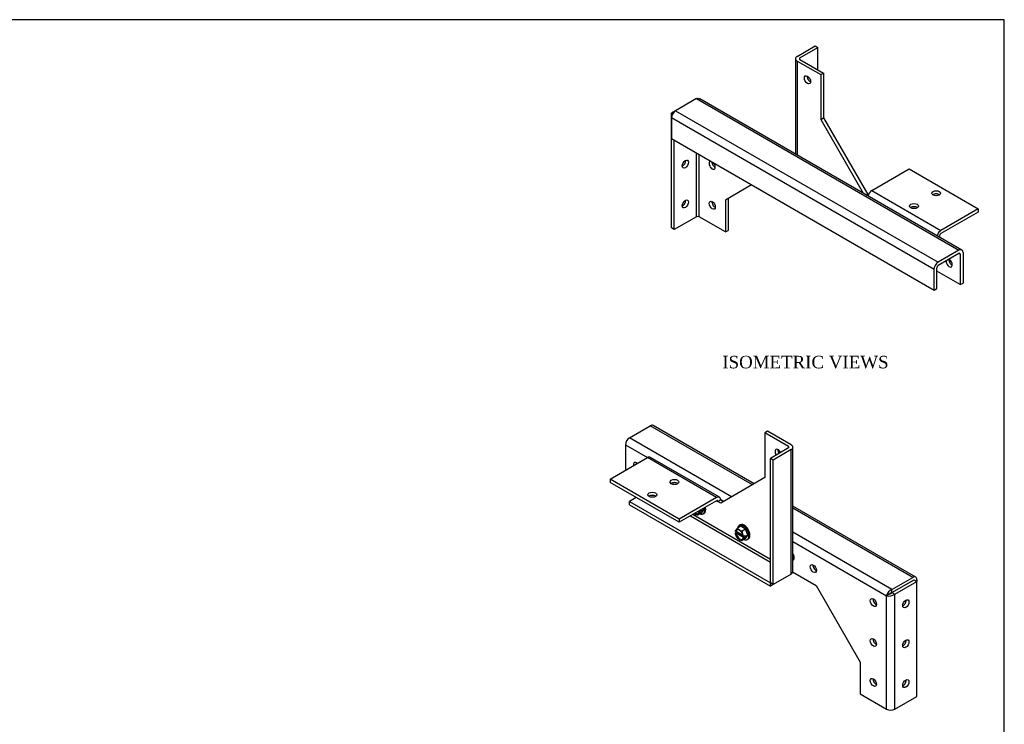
# Model space of a CAD drawing. Header units: inches. Extents: x 0.2 to 65.9, y -0.4 to 43.8.
# Tile 3 of 3: x 34.4 to 65.9, y 21.3 to 43.8. Entities that reach past the tile are written whole.
import ezdxf
from ezdxf.enums import TextEntityAlignment as Align

# ---------------------------------------------------------------- set-up
doc = ezdxf.new("R2010")
doc.units = ezdxf.units.IN
doc.header["$MEASUREMENT"] = 0
for name, color, linetype in [('COM55554-1', 7, 'Continuous'), ('COM55555-1', 7, 'Continuous'), ('Default', 7, 'Continuous'), ('SCC17994', 7, 'Continuous')]:
    doc.layers.add(name, color=color, linetype=linetype)
doc.styles.add('SEACAD_Times_New_Roman', font='times.ttf')

# ---------------------------------------------------------------- blocks, each defined once
blk = doc.blocks.new('SE5')
at = {"layer": 'COM55554-1', "color": 7, "linetype": 'Continuous'}
for p, q in [((59.264, 42.667), (59.841, 43)), ((59.353, 42.616), (59.929, 42.949)), ((59.841, 43), (59.929, 42.949)), ((59.929, 42.235), (59.929, 42.949)), ((59.21, 42.592), (59.21, 39.548)), ((59.353, 42.567), (59.353, 42.616)), ((59.353, 42.567), (60.106, 42.133)), ((59.264, 42.516), (60.017, 42.082)), ((59.264, 42.516), (59.264, 39.517)), ((60.017, 42.082), (60.106, 42.133)), ((60.017, 42.082), (60.017, 40.653)), ((60.106, 42.133), (60.106, 40.704)), ((60.017, 40.653), (60.106, 40.704)), ((60.017, 40.653), (61.378, 38.297)), ((60.106, 40.704), (61.52, 38.254)), ((61.651, 38.379), (62.846, 39.069)), ((62.846, 39.069), (65.056, 37.793)), ((61.486, 38.235), (61.52, 38.254)), ((61.52, 38.254), (61.54, 38.243)), ((61.651, 38.379), (63.861, 37.103)), ((65.056, 37.793), (63.861, 37.103)), ((65.056, 37.691), (63.861, 37.001)), ((65.056, 37.793), (65.056, 37.691)), ((63.818, 36.928), (63.818, 36.888)), ((64.134, 36.089), (64.185, 36.118))]:
    blk.add_line(p, q, dxfattribs=at)
for centre, major_axis, start_param, end_param in [((59.395, 42.592), (0.185, 0), 2.356194, 3.926991), ((59.395, 42.592), (0.06, 0), 2.356194, 3.926991), ((59.682, 41.969), (0.07, -0.122), 3.821986, 5.602792), ((61.651, 38.228), (-0.092, -0.16), 3.926991, 5.139468), ((63.707, 38.188), (0.141, 0), 0.680393, 2.4612), ((63, 37.78), (0.141, 0), 0.680393, 2.4612), ((63.861, 36.952), (0.093, 0.16), 0.785398, 1.997875), ((63.861, 36.952), (0.03, 0.052), 0.785398, 2.356194)]:
    blk.add_ellipse(centre, major_axis=major_axis, ratio=0.57735, start_param=start_param, end_param=end_param, dxfattribs=at)
for centre, major_axis in [((59.593, 41.918), (0.07, -0.122)), ((63.707, 38.29), (0.14, 0)), ((63, 37.882), (0.141, 0))]:
    blk.add_ellipse(centre, major_axis=major_axis, ratio=0.57735, dxfattribs=at)
at = {"layer": 'COM55555-1', "color": 7, "linetype": 'Continuous'}
for p, q in [((56.04, 41.316), (55.374, 40.931)), ((56.04, 41.316), (64.437, 36.468)), ((64.529, 36.477), (56.154, 41.313)), ((55.374, 40.931), (55.243, 40.856)), ((55.281, 40.834), (55.243, 40.856)), ((55.243, 37.182), (55.243, 40.856)), ((63.64, 35.857), (55.243, 40.705)), ((55.243, 40.705), (55.243, 40.039)), ((55.374, 40.931), (63.77, 36.083)), ((55.243, 40.039), (63.64, 35.191)), ((55.331, 37.131), (55.331, 39.988)), ((56.04, 37.54), (56.04, 39.579)), ((56.125, 37.54), (56.125, 39.53)), ((57.806, 38.559), (56.966, 38.075)), ((57.055, 38.126), (57.055, 37.105)), ((56.966, 38.075), (56.966, 37.054)), ((56.04, 37.54), (55.331, 37.131)), ((56.966, 37.054), (56.125, 37.54)), ((55.331, 37.131), (55.243, 37.182)), ((56.966, 37.054), (57.055, 37.105)), ((64.437, 36.468), (63.77, 36.083)), ((64.437, 36.366), (63.77, 35.981)), ((64.479, 36.342), (64.437, 36.366)), ((64.479, 36.342), (64.479, 35.37)), ((64.568, 36.393), (64.568, 35.421)), ((63.728, 35.242), (63.728, 35.908)), ((63.64, 35.191), (63.64, 35.857)), ((64.479, 35.37), (63.728, 35.804)), ((64.479, 35.37), (64.568, 35.421)), ((63.64, 35.191), (63.728, 35.242))]:
    blk.add_line(p, q, dxfattribs=at)
for centre, major_axis, start_param, end_param in [((55.374, 40.78), (-0.093, -0.16), 3.926991, 5.497787), ((55.597, 39.274), (-0.07, -0.122), 0.680393, 2.4612), ((56.546, 39.185), (0.07, -0.122), 2.830348, 6.283185), ((56.634, 39.236), (0.07, -0.122), 3.926991, 5.602792), ((56.546, 39.185), (0.07, -0.122), 0, 1.882041), ((55.597, 37.999), (-0.07, -0.122), 0.680393, 2.4612), ((56.634, 37.96), (0.07, -0.122), 3.821986, 5.602792), ((56.082, 37.515), (-0.06, 0), 3.926991, 5.497787), ((64.437, 36.317), (-0.093, -0.16), 2.356194, 3.926991), ((64.437, 36.317), (-0.03, -0.052), 2.356194, 3.926991), ((63.77, 35.932), (0.093, 0.16), 0.785398, 2.356194), ((63.77, 35.932), (0.03, 0.052), 0.785398, 2.356194), ((64.126, 36.06), (0.07, -0.122), 3.817592, 6.283185), ((64.214, 36.111), (0.07, -0.122), 3.821986, 5.602792), ((64.126, 36.06), (0.07, -0.122), 0, 2.465594)]:
    blk.add_ellipse(centre, major_axis=major_axis, ratio=0.57735, start_param=start_param, end_param=end_param, dxfattribs=at)
for centre, major_axis in [((55.686, 39.223), (-0.07, -0.122)), ((55.686, 37.948), (-0.07, -0.122)), ((56.546, 37.909), (0.07, -0.122))]:
    blk.add_ellipse(centre, major_axis=major_axis, ratio=0.57735, dxfattribs=at)
blk.add_open_spline([(56.04, 41.316), (56.061, 41.324), (56.081, 41.328), (56.12, 41.327), (56.138, 41.322), (56.154, 41.313)], degree=3, knots=[0, 0, 0, 0, 0.25, 0.25, 0.5, 0.5, 0.5, 0.5], dxfattribs=at)
blk = doc.blocks.new('SE7')
at = {"layer": 'COM55554-1', "color": 7, "linetype": 'Continuous'}
for p, q in [((58.318, 30.683), (58.23, 30.632)), ((58.23, 30.632), (58.23, 29.203)), ((58.983, 30.197), (58.23, 30.632)), ((59.071, 30.248), (58.318, 30.683)), ((58.983, 30.148), (58.407, 29.815)), ((59.071, 30.097), (58.495, 29.764)), ((58.983, 30.197), (58.983, 30.148)), ((59.071, 26.117), (59.071, 30.097)), ((59.126, 26.217), (59.126, 30.173)), ((53.28, 29.15), (54.475, 29.84)), ((56.685, 28.564), (54.475, 29.84)), ((56.777, 28.573), (54.568, 29.849)), ((58.495, 29.764), (58.407, 29.815)), ((58.407, 25.835), (58.407, 29.815)), ((58.495, 25.784), (58.495, 29.764)), ((55.49, 27.874), (53.28, 29.15)), ((53.28, 29.15), (53.28, 29.048)), ((55.49, 27.772), (53.28, 29.048)), ((58.23, 29.203), (56.816, 28.387)), ((54.118, 28.564), (53.899, 28.438)), ((53.899, 28.335), (53.899, 28.438)), ((53.899, 28.438), (58.407, 25.835)), ((56.685, 28.564), (55.49, 27.874)), ((56.685, 28.462), (55.49, 27.772)), ((56.685, 28.462), (56.727, 28.438)), ((56.727, 28.438), (56.816, 28.489)), ((56.816, 28.387), (56.727, 28.438)), ((56.904, 28.438), (56.816, 28.489)), ((53.899, 28.335), (58.407, 25.733)), ((55.49, 27.874), (55.49, 27.772)), ((55.847, 27.978), (58.407, 26.5)), ((55.932, 28.027), (58.407, 26.598)), ((58.407, 25.733), (58.407, 25.835)), ((58.407, 25.835), (58.407, 25.835)), ((58.495, 25.784), (58.407, 25.835)), ((59.071, 26.117), (58.495, 25.784)), ((58.495, 25.784), (58.407, 25.733))]:
    blk.add_line(p, q, dxfattribs=at)
for centre, major_axis, start_param, end_param in [((58.941, 30.173), (-0.185, 0), 2.356194, 3.926991), ((58.654, 29.979), (0.07, -0.122), 1.444642, 4.838543), ((58.743, 30.03), (0.07, -0.122), 3.821986, 4.838543), ((58.941, 30.173), (-0.06, 0), 2.356194, 3.926991), ((54.475, 29.689), (-0.093, -0.16), 3.141593, 3.926991), ((55.336, 28.959), (-0.14, 0), 3.821986, 5.602792), ((54.629, 28.551), (-0.141, 0), 3.821986, 5.602792), ((56.685, 28.413), (-0.092, -0.16), 2.356194, 3.926991), ((56.685, 28.413), (-0.03, -0.052), 2.356194, 3.926991)]:
    blk.add_ellipse(centre, major_axis=major_axis, ratio=0.57735, start_param=start_param, end_param=end_param, dxfattribs=at)
for centre in [(55.336, 29.061), (54.629, 28.653)]:
    blk.add_ellipse(centre, major_axis=(-0.141, 0), ratio=0.57735, dxfattribs=at)
blk.add_open_spline([(59.071, 26.117), (59.089, 26.131), (59.102, 26.147), (59.121, 26.181), (59.126, 26.199), (59.126, 26.217)], degree=3, knots=[0, 0, 0, 0, 0.25, 0.25, 0.5, 0.5, 0.5, 0.5], dxfattribs=at)
at = {"layer": 'COM55555-1', "color": 7, "linetype": 'Continuous'}
for p, q in [((57.886, 29.005), (54.658, 30.869)), ((53.899, 30.475), (54.565, 30.859)), ((57.832, 28.973), (54.565, 30.859)), ((53.768, 30.248), (53.768, 29.432)), ((53.768, 30.248), (54.475, 29.84)), ((57.166, 28.589), (53.899, 30.475)), ((56.816, 28.489), (56.904, 28.438)), ((63.055, 26.021), (59.126, 28.289)), ((62.962, 26.012), (59.126, 28.227)), ((62.296, 25.627), (59.126, 27.457)), ((59.126, 27.155), (62.123, 25.425)), ((59.118, 26.188), (59.867, 25.755)), ((62.296, 25.627), (62.962, 26.012)), ((62.296, 25.525), (63.005, 25.934)), ((62.296, 25.525), (62.962, 25.91)), ((62.384, 25.474), (63.093, 25.883)), ((62.962, 25.91), (62.962, 25.909)), ((63.005, 25.934), (63.093, 25.883)), ((63.093, 25.936), (63.093, 25.883)), ((63.093, 22.209), (63.093, 25.883)), ((59.867, 25.755), (61.281, 23.306)), ((62.296, 25.525), (62.296, 25.627)), ((62.296, 25.525), (62.384, 25.474)), ((62.386, 25.577), (62.386, 25.577)), ((62.211, 25.476), (62.123, 25.425)), ((62.123, 21.799), (62.123, 25.425)), ((62.384, 21.799), (62.384, 25.474)), ((61.281, 23.306), (61.281, 22.285)), ((61.281, 22.285), (62.123, 21.799)), ((62.384, 21.799), (63.093, 22.209))]:
    blk.add_line(p, q, dxfattribs=at)
for centre, radius, start, end in [((62.413, 25.351), 0.3, 113.0645, 165.7625), ((62.189, 25.612), 0.138, 279.1533, 320.7546), ((62.318, 25.389), 0.138, 99.2454, 140.8467), ((62.204, 25.713), 0.3, 254.2375, 306.9355)]:
    blk.add_arc(centre, radius, start, end, dxfattribs=at)
for centre, major_axis, start_param, end_param in [((54.565, 30.708), (-0.092, -0.16), 3.141593, 3.926991), ((53.899, 30.324), (-0.092, -0.16), 3.926991, 5.497787), ((54.122, 29.558), (0.07, -0.122), 2.069303, 4.213882), ((54.21, 29.609), (0.07, -0.122), 3.821986, 4.213882), ((59.071, 26.7), (0.07, -0.122), 0, 1.779321), ((59.16, 26.751), (0.07, -0.122), 5.146322, 5.602792), ((59.071, 26.7), (0.07, -0.122), 6.07466, 6.283185), ((59.867, 26.343), (0.07, -0.122), 3.821986, 5.602792), ((62.962, 25.861), (-0.093, -0.16), 2.356194, 3.926991), ((62.962, 25.861), (-0.03, -0.052), 3.840803, 3.926991), ((61.79, 25.257), (0.07, -0.122), 3.821986, 5.602792), ((62.65, 25.219), (-0.07, -0.122), 0.680393, 2.4612), ((61.79, 23.982), (0.07, -0.122), 3.821986, 5.602792), ((62.65, 23.943), (-0.07, -0.122), 0.680393, 2.4612), ((61.79, 22.706), (0.07, -0.122), 3.821986, 5.602792), ((62.65, 22.667), (-0.07, -0.122), 0.680393, 2.4612), ((62.253, 21.875), (0.185, 0), 3.926991, 5.497787)]:
    blk.add_ellipse(centre, major_axis=major_axis, ratio=0.57735, start_param=start_param, end_param=end_param, dxfattribs=at)
for centre, major_axis in [((59.779, 26.292), (0.07, -0.122)), ((61.702, 25.206), (0.07, -0.122)), ((62.739, 25.168), (-0.07, -0.122)), ((61.702, 23.93), (0.07, -0.122)), ((62.739, 23.892), (-0.07, -0.122)), ((61.702, 22.655), (0.07, -0.122)), ((62.739, 22.616), (-0.07, -0.122))]:
    blk.add_ellipse(centre, major_axis=major_axis, ratio=0.57735, dxfattribs=at)
at = {"layer": 'SCC17994', "color": 7, "linetype": 'Continuous'}
for p, q in [((55.977, 28.053), (56.025, 28.025)), ((56.2, 28.069), (56.092, 28.007)), ((56.137, 28.1), (56.098, 28.123)), ((56.099, 28.032), (56.126, 28.07)), ((56.115, 28.133), (56.17, 28.102)), ((56.137, 28.1), (56.119, 28.09)), ((56.13, 28.084), (56.119, 28.09)), ((56.135, 28.082), (56.17, 28.102)), ((56.161, 28.16), (56.204, 28.135)), ((56.17, 28.102), (56.204, 28.135)), ((56.204, 28.135), (56.171, 28.166)), ((56.2, 28.069), (56.276, 28.177)), ((56.276, 28.177), (56.204, 28.135)), ((56.254, 28.039), (56.285, 28.057)), ((56.276, 28.177), (56.26, 28.217)), ((56.083, 28.005), (56.087, 28.005)), ((57.313, 27.442), (57.278, 27.422)), ((57.278, 27.422), (57.282, 27.419)), ((57.282, 27.484), (57.292, 27.478)), ((57.282, 27.419), (57.292, 27.413)), ((57.312, 27.537), (57.285, 27.499)), ((57.31, 27.488), (57.292, 27.478)), ((57.292, 27.413), (57.31, 27.423)), ((57.31, 27.488), (57.528, 27.363)), ((57.551, 27.284), (57.31, 27.423)), ((57.314, 27.486), (57.313, 27.442)), ((57.584, 27.285), (57.313, 27.442)), ((57.462, 27.644), (57.355, 27.582)), ((57.44, 27.512), (57.386, 27.543)), ((57.439, 27.691), (57.408, 27.673)), ((57.614, 27.556), (57.462, 27.644)), ((57.614, 27.556), (57.507, 27.494)), ((57.54, 27.352), (57.514, 27.421)), ((57.69, 27.36), (57.614, 27.556)), ((57.285, 27.4), (57.312, 27.331)), ((57.386, 27.239), (57.44, 27.208)), ((57.498, 27.188), (57.502, 27.189)), ((57.614, 27.252), (57.507, 27.19)), ((57.514, 27.215), (57.54, 27.253)), ((57.544, 27.333), (57.533, 27.339)), ((57.533, 27.274), (57.551, 27.284)), ((57.544, 27.267), (57.533, 27.274)), ((57.549, 27.331), (57.584, 27.351)), ((57.584, 27.285), (57.549, 27.265)), ((57.618, 27.319), (57.573, 27.344)), ((57.584, 27.351), (57.618, 27.319)), ((57.618, 27.319), (57.584, 27.285)), ((57.614, 27.252), (57.69, 27.36)), ((57.69, 27.36), (57.618, 27.319)), ((57.668, 27.223), (57.699, 27.241))]:
    blk.add_line(p, q, dxfattribs=at)
for centre, radius, start, end in [((56.429, 27.858), 0.369, 142.7639, 145.0877), ((56.144, 28.109), 0.029, 240.288, 250.8896), ((57.523, 27.33), 0.292, 144.579, 147.3064), ((57.292, 27.502), 0.0203, 226.9818, 240.4276), ((57.619, 27.532), 0.359, 197.8844, 201.566), ((57.449, 27.452), 0.161, 125.8219, 148.0231), ((57.479, 27.384), 0.174, 211.8033, 225.4886), ((57.867, 27.476), 0.35, 200.8265, 204.5711), ((57.843, 27.042), 0.369, 142.7639, 145.0877), ((57.559, 27.358), 0.029, 240.2879, 250.8896), ((57.559, 27.293), 0.029, 240.286, 250.8916)]:
    blk.add_arc(centre, radius, start, end, dxfattribs=at)
for centre, major_axis, start_param, end_param in [((55.999, 28.192), (-0.087, 0.152), 2.247587, 3.696381), ((56.016, 28.203), (-0.088, 0.152), 2.247587, 3.040405), ((55.999, 28.192), (-0.095, 0.165), 2.556649, 3.202937), ((55.999, 28.192), (0.095, -0.165), 0.462254, 0.573285), ((56.124, 28.265), (0.13, -0.225), 5.637598, 6.283185), ((56.124, 28.265), (0.13, -0.225), 0, 1.135649), ((56.155, 28.282), (0.13, -0.225), 0, 1.135649), ((57.569, 27.466), (0.13, -0.225), 0, 3.141593), ((57.413, 27.376), (-0.095, 0.165), 0.462254, 0.573285), ((57.413, 27.376), (-0.095, 0.165), 0.997511, 1.108542), ((57.413, 27.376), (0.087, -0.152), 1.016008, 3.696381), ((57.413, 27.376), (-0.087, 0.152), 1.016008, 3.696381), ((57.431, 27.386), (0.087, -0.152), 3.24278, 3.696381), ((57.431, 27.386), (-0.088, 0.152), 1.016008, 3.040405), ((57.413, 27.376), (0.095, -0.165), 2.556649, 3.202937), ((57.538, 27.448), (0.13, -0.225), 0, 3.799157), ((57.413, 27.376), (0.095, -0.165), 1.509452, 2.15574), ((57.413, 27.376), (-0.095, 0.165), 1.509452, 2.15574), ((57.413, 27.376), (-0.095, 0.165), 2.556649, 3.202937), ((57.413, 27.376), (0.095, -0.165), 0.997511, 1.108542), ((57.413, 27.376), (0.095, -0.165), 0.462254, 0.573285), ((57.538, 27.448), (0.13, -0.225), 5.637598, 6.283185)]:
    blk.add_ellipse(centre, major_axis=major_axis, ratio=0.57735, start_param=start_param, end_param=end_param, dxfattribs=at)
for points, knots in [([(56.099, 28.032), (56.097, 28.028), (56.095, 28.025), (56.091, 28.019), (56.089, 28.015), (56.086, 28.01), (56.085, 28.008), (56.086, 28.005), (56.086, 28.005), (56.088, 28.005), (56.09, 28.005), (56.092, 28.007)], [0, 0, 0, 0, 0.25, 0.25, 0.5, 0.5, 0.75, 0.75, 0.875, 0.875, 1, 1, 1, 1]), ([(56.083, 28.004), (56.083, 28.004), (56.083, 28.004), (56.08, 28.004), (56.077, 28.004), (56.07, 28.005), (56.067, 28.006), (56.061, 28.008), (56.058, 28.009), (56.05, 28.012), (56.045, 28.014), (56.035, 28.02), (56.03, 28.022), (56.025, 28.025)], [0.1240016, 0.1240016, 0.1240016, 0.1240016, 0.125, 0.125, 0.25, 0.25, 0.375, 0.375, 0.5, 0.5, 0.75, 0.75, 1, 1, 1, 1]), ([(57.355, 27.582), (57.352, 27.581), (57.351, 27.579), (57.35, 27.575), (57.351, 27.573), (57.352, 27.569), (57.354, 27.567), (57.357, 27.564), (57.358, 27.562), (57.364, 27.558), (57.368, 27.555), (57.377, 27.549), (57.381, 27.546), (57.386, 27.543)], [0, 0, 0, 0, 0.125, 0.125, 0.25, 0.25, 0.375, 0.375, 0.5, 0.5, 0.75, 0.75, 1, 1, 1, 1]), ([(57.44, 27.512), (57.444, 27.51), (57.449, 27.507), (57.459, 27.502), (57.464, 27.5), (57.475, 27.495), (57.481, 27.493), (57.491, 27.492), (57.494, 27.492), (57.501, 27.492), (57.504, 27.493), (57.507, 27.494)], [0, 0, 0, 0, 0.25, 0.25, 0.5, 0.5, 0.75, 0.75, 0.875, 0.875, 1, 1, 1, 1]), ([(57.507, 27.494), (57.504, 27.493), (57.502, 27.49), (57.5, 27.484), (57.5, 27.481), (57.499, 27.471), (57.5, 27.464), (57.504, 27.445), (57.509, 27.433), (57.514, 27.421)], [0, 0, 0, 0, 0.125, 0.125, 0.25, 0.25, 0.5, 0.5, 1, 1, 1, 1]), ([(57.331, 27.292), (57.33, 27.294), (57.329, 27.295), (57.322, 27.307), (57.317, 27.319), (57.312, 27.331)], [0.4353366, 0.4353366, 0.4353366, 0.4353366, 0.5, 0.5, 1, 1, 1, 1]), ([(57.386, 27.239), (57.381, 27.242), (57.377, 27.245), (57.368, 27.251), (57.364, 27.253), (57.359, 27.258), (57.358, 27.259), (57.357, 27.26)], [0, 0, 0, 0, 0.25, 0.25, 0.5, 0.5, 0.5856422, 0.5856422, 0.5856422, 0.5856422]), ([(57.498, 27.188), (57.498, 27.188), (57.498, 27.188), (57.494, 27.188), (57.491, 27.188), (57.484, 27.189), (57.481, 27.19), (57.475, 27.191), (57.472, 27.192), (57.464, 27.196), (57.459, 27.198), (57.449, 27.203), (57.444, 27.206), (57.44, 27.208)], [0.1240016, 0.1240016, 0.1240016, 0.1240016, 0.125, 0.125, 0.25, 0.25, 0.375, 0.375, 0.5, 0.5, 0.75, 0.75, 1, 1, 1, 1]), ([(57.514, 27.215), (57.511, 27.212), (57.509, 27.208), (57.505, 27.202), (57.503, 27.199), (57.5, 27.194), (57.499, 27.191), (57.5, 27.189), (57.5, 27.188), (57.502, 27.188), (57.504, 27.189), (57.507, 27.19)], [0, 0, 0, 0, 0.25, 0.25, 0.5, 0.5, 0.75, 0.75, 0.875, 0.875, 1, 1, 1, 1])]:
    blk.add_open_spline(points, degree=3, knots=knots, dxfattribs=at)
blk = doc.blocks.new('BORDER')
at = {"layer": 'Default', "color": 7, "linetype": 'Continuous'}
for p, q in [((0, 27.86), (-41.86, 27.86)), ((0, 0), (0, 27.86))]:
    blk.add_line(p, q, dxfattribs=at)

msp = doc.modelspace()

# ---------------------------------------------------------------- block references
at = {"layer": 'Default', "color": 7, "xscale": 1.57, "yscale": 1.57, "zscale": 1.57}
msp.add_blockref('BORDER', (65.889, 0.099), dxfattribs=at)
at = {"layer": 'Default'}
for name in ['SE5', 'SE7']:
    msp.add_blockref(name, (0, 0), dxfattribs=at)

# ---------------------------------------------------------------- texts
at = {"layer": 'Default', "color": 7, "linetype": 'Continuous', "style": 'SEACAD_Times_New_Roman'}
msp.add_text('ISOMETRIC VIEWS', height=0.4, dxfattribs=at).set_placement((56.868, 33.094), align=Align.TOP_LEFT)

doc.saveas('drawing.dxf')
